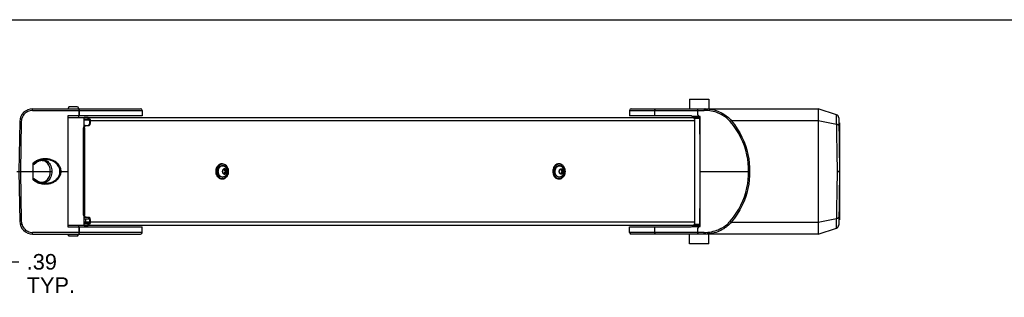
# Model space of a CAD drawing. Header units: inches. Extents: x 0 to 113, y 0 to 73.
# Tile 8 of 12: x 23 to 59, y 63 to 73. Entities that reach past the tile are written whole.
import ezdxf

# ---------------------------------------------------------------- set-up
doc = ezdxf.new("R2010")
doc.units = ezdxf.units.IN
doc.header["$LTSCALE"] = 6.233333
doc.header["$MEASUREMENT"] = 0
doc.layers.get('0').update_dxf_attribs({"linetype": 'CONTINUOUS'})
doc.styles.get("Standard").update_dxf_attribs({"font": 'arial.ttf'})
doc.dimstyles.new('DIMSTYLE_1', dxfattribs={"dimtxt": 0.566667, "dimasz": 0.666667, "dimexe": 0.09, "dimexo": 0.07, "dimgap": 0.0425, "dimtad": 0, "dimtih": 1, "dimtoh": 1, "dimzin": 4, "dimdsep": 46, "dimtxsty": 'Standard', "dimblk": '_FILLED', "dimblk1": '_FILLED', "dimblk2": '_FILLED', "dimcen": 0.09, "dimadec": 3, "dimazin": 1, "dimtfac": 1, "dimtdec": 3, "dimtofl": 0, "dimtmove": 0, "dimatfit": 3, "dimldrblk": '_FILLED', "dimfxl": 0, "dimtolj": 1, "dimtzin": 4, "dimarcsym": 0})

# ---------------------------------------------------------------- blocks, each defined once
blk = doc.blocks.new('_FILLED')
at = {"color": 0, "linetype": 'ByBlock'}
blk.add_solid([(0, 0), (-1, 0.2), (-1, -0.2)], dxfattribs=at)
blk = doc.blocks.new('*D8')
at = {"color": 2, "linetype": 'Continuous'}
for p, q in [((22.201, 67.331), (22.201, 63.901)), ((21.807, 66.425), (21.807, 63.901)), ((21.807, 64.501), (20.474, 64.501)), ((22.201, 64.501), (23.458, 64.501))]:
    blk.add_line(p, q, dxfattribs=at)
at = {"color": 2, "linetype": 'Continuous', "xscale": 0.6666666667, "yscale": 0.6666666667, "zscale": 0.6666666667}
blk.add_blockref('_FILLED', (21.807, 64.501), dxfattribs=at)
at = {"color": 2, "linetype": 'Continuous', "xscale": 0.6666666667, "yscale": 0.6666666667, "zscale": 0.6666666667, "rotation": 180}
blk.add_blockref('_FILLED', (22.201, 64.501), dxfattribs=at)
at = {"color": 2, "linetype": 'Continuous', "insert": (23.741, 64.784), "char_height": 0.5667, "width": 1.75477, "attachment_point": 1, "line_spacing_factor": 0.9}
blk.add_mtext('.39\\PTYP.', dxfattribs=at)

msp = doc.modelspace()

# ---------------------------------------------------------------- linework, layer by layer
at = {"color": 7, "linetype": 'Continuous'}
for p, q in [((0, 73.333), (113.333, 73.333)), ((47.885, 70.435), (48.593, 70.435)), ((47.885, 70.435), (47.885, 70.081)), ((48.593, 70.435), (48.593, 70.081)), ((23.958, 70.023), (23.958, 70.081)), ((23.958, 70.081), (27.888, 70.081)), ((23.958, 70.023), (27.947, 70.023)), ((25.291, 70.16), (25.245, 70.081)), ((25.291, 70.16), (25.594, 70.16)), ((25.594, 70.16), (25.639, 70.081)), ((25.642, 70.081), (25.642, 69.825)), ((25.66, 69.825), (25.659, 70.023)), ((27.947, 70.023), (27.952, 69.825)), ((45.705, 70.023), (45.701, 69.825)), ((45.705, 70.023), (48.419, 70.023)), ((45.765, 70.081), (52.57, 70.081)), ((46.623, 69.825), (46.625, 70.023)), ((48.188, 69.877), (48.19, 70.023)), ((53.242, 69.863), (52.57, 70.081)), ((52.57, 70.081), (52.57, 65.514)), ((23.486, 69.617), (23.454, 67.797)), ((23.545, 69.617), (23.513, 67.797)), ((25.245, 69.825), (25.245, 65.77)), ((27.945, 69.825), (25.245, 69.825)), ((25.245, 69.766), (25.836, 69.766)), ((25.639, 69.766), (25.639, 69.825)), ((25.836, 69.453), (25.836, 69.766)), ((25.977, 69.766), (25.836, 69.766)), ((25.836, 69.717), (25.977, 69.717)), ((26.023, 69.667), (25.836, 69.667)), ((25.977, 69.717), (25.977, 69.766)), ((27.952, 69.825), (27.945, 69.825)), ((47.908, 69.825), (45.701, 69.825)), ((48.278, 69.802), (47.989, 69.805)), ((48.003, 69.766), (48.003, 69.805)), ((48.006, 69.766), (48.278, 69.766)), ((48.268, 69.727), (48.064, 69.727)), ((48.201, 69.855), (48.188, 69.877)), ((48.188, 69.855), (48.188, 69.877)), ((48.201, 69.855), (48.2, 69.803)), ((48.268, 69.156), (48.268, 69.727)), ((48.278, 65.792), (48.278, 69.802)), ((49.407, 69.652), (52.57, 69.652)), ((52.57, 69.652), (53.247, 69.52)), ((53.276, 67.797), (53.242, 69.863)), ((53.323, 69.752), (53.357, 67.799)), ((53.357, 69.569), (53.326, 69.569)), ((53.357, 69.569), (53.357, 67.799)), ((48.278, 69.175), (48.268, 69.175)), ((48.278, 69.156), (48.268, 69.156)), ((24.306, 68.23), (24.416, 68.23)), ((23.387, 67.797), (24.657, 67.797)), ((23.454, 67.797), (23.486, 65.978)), ((23.513, 67.797), (23.545, 65.978)), ((23.961, 68.067), (23.963, 67.82)), ((23.963, 67.797), (23.963, 67.82)), ((23.963, 67.775), (23.963, 67.797)), ((24.035, 68.106), (24.044, 68.113)), ((24.044, 68.113), (24.063, 68.125)), ((24.077, 68.136), (24.063, 68.125)), ((24.092, 68.148), (24.077, 68.136)), ((24.094, 68.15), (24.092, 68.148)), ((24.131, 68.146), (24.097, 68.121)), ((24.951, 67.797), (25.245, 67.797)), ((43.121, 68.073), (43.088, 68.07)), ((43.139, 67.797), (43.177, 67.881)), ((43.177, 67.714), (43.139, 67.797)), ((43.141, 67.82), (43.147, 67.839)), ((43.166, 67.872), (43.18, 67.883)), ((43.177, 67.881), (43.252, 67.881)), ((43.18, 67.883), (43.196, 67.891)), ((43.2, 67.881), (43.194, 67.89)), ((43.196, 67.891), (43.214, 67.894)), ((43.247, 67.884), (43.257, 67.876)), ((43.252, 67.881), (43.289, 67.797)), ((43.289, 67.797), (43.252, 67.714)), ((43.285, 67.828), (43.288, 67.812)), ((48.278, 67.797), (50.074, 67.797)), ((53.242, 65.732), (53.276, 67.797)), ((53.276, 67.797), (53.334, 67.799)), ((53.323, 67.796), (53.276, 67.797)), ((53.334, 67.799), (53.351, 67.799)), ((23.963, 67.775), (23.961, 67.528)), ((24.036, 67.488), (24.027, 67.494)), ((24.055, 67.475), (24.036, 67.488)), ((43.088, 67.525), (43.121, 67.522)), ((43.144, 67.765), (43.14, 67.782)), ((43.149, 67.749), (43.144, 67.765)), ((43.157, 67.735), (43.149, 67.749)), ((43.252, 67.714), (43.177, 67.714)), ((43.194, 67.705), (43.2, 67.714)), ((43.23, 67.703), (43.214, 67.701)), ((43.284, 67.762), (43.277, 67.745)), ((43.288, 67.779), (43.284, 67.762)), ((53.357, 67.795), (53.323, 65.842)), ((53.357, 67.795), (53.357, 66.026)), ((24.306, 67.364), (24.416, 67.364)), ((48.268, 66.439), (48.278, 66.439)), ((48.268, 65.868), (48.268, 66.439)), ((48.268, 66.419), (48.278, 66.419)), ((25.832, 65.947), (25.832, 66.065)), ((25.832, 66.065), (26.027, 66.065)), ((25.836, 66.065), (25.836, 66.142)), ((25.896, 65.947), (25.896, 66.065)), ((52.57, 65.943), (53.247, 66.074)), ((53.326, 66.026), (53.357, 66.026)), ((25.836, 65.829), (25.245, 65.829)), ((25.245, 65.77), (27.945, 65.77)), ((25.639, 65.77), (25.639, 65.829)), ((25.642, 65.77), (25.642, 65.514)), ((25.659, 65.571), (25.66, 65.77)), ((26.027, 65.947), (25.833, 65.947)), ((25.836, 65.829), (25.836, 65.947)), ((25.836, 65.927), (26.023, 65.927)), ((25.977, 65.878), (25.836, 65.878)), ((25.836, 65.829), (25.977, 65.829)), ((25.977, 65.829), (25.977, 65.878)), ((27.945, 65.77), (27.952, 65.77)), ((27.947, 65.571), (27.952, 65.77)), ((45.701, 65.77), (47.908, 65.77)), ((45.705, 65.572), (45.701, 65.77)), ((46.625, 65.572), (46.623, 65.77)), ((47.989, 65.79), (48.278, 65.792)), ((48.003, 65.829), (48.003, 65.79)), ((48.278, 65.829), (48.006, 65.829)), ((48.064, 65.868), (48.268, 65.868)), ((48.201, 65.739), (48.188, 65.718)), ((48.188, 65.718), (48.188, 65.739)), ((48.19, 65.572), (48.188, 65.718)), ((48.2, 65.792), (48.201, 65.739)), ((49.407, 65.943), (52.57, 65.943)), ((52.57, 65.514), (53.242, 65.732)), ((23.958, 65.514), (23.958, 65.571)), ((27.947, 65.571), (23.958, 65.571)), ((23.958, 65.514), (27.888, 65.514)), ((25.291, 65.435), (25.245, 65.514)), ((25.594, 65.435), (25.291, 65.435)), ((25.594, 65.435), (25.639, 65.514)), ((48.419, 65.572), (45.705, 65.572)), ((45.765, 65.514), (45.765, 65.514)), ((52.57, 65.514), (45.765, 65.514)), ((47.885, 65.16), (47.885, 65.514)), ((48.593, 65.16), (48.593, 65.514)), ((48.593, 65.16), (47.885, 65.16))]:
    msp.add_line(p, q, dxfattribs=at)
at = {"color": 6, "linetype": 'Continuous'}
for p, q in [((25.977, 69.766), (48.006, 69.766)), ((26.027, 69.638), (26.027, 69.549)), ((26.056, 69.664), (26.058, 69.638)), ((26.058, 69.638), (26.058, 69.549)), ((48.087, 69.638), (26.058, 69.638)), ((48.087, 69.638), (48.085, 69.664)), ((48.087, 65.957), (48.087, 69.638)), ((25.814, 69.408), (25.812, 69.392)), ((25.812, 66.203), (25.812, 69.392)), ((25.843, 69.392), (25.812, 69.392)), ((25.843, 69.392), (25.843, 66.203)), ((25.874, 69.471), (25.996, 69.471)), ((26.027, 69.549), (26.058, 69.549)), ((26.056, 69.534), (26.058, 69.549)), ((30.638, 67.841), (30.636, 67.797)), ((30.636, 67.797), (30.638, 67.754)), ((30.766, 67.941), (30.79, 67.967)), ((30.767, 67.962), (30.791, 67.984)), ((30.843, 68.06), (30.811, 68.05)), ((30.852, 68.073), (30.819, 68.07)), ((30.876, 68.063), (30.843, 68.06)), ((30.846, 68.01), (30.876, 68.014)), ((30.848, 67.999), (30.881, 68.004)), ((30.869, 68.073), (30.852, 68.073)), ((30.869, 68.073), (30.903, 68.07)), ((30.87, 67.797), (30.908, 67.881)), ((30.908, 67.714), (30.87, 67.797)), ((30.909, 68.06), (30.876, 68.063)), ((30.876, 68.014), (30.905, 68.01)), ((30.881, 68.004), (30.897, 68.003)), ((30.897, 68.003), (30.897, 68.003)), ((30.906, 68.001), (30.897, 68.003)), ((30.897, 68.003), (30.906, 68.001)), ((30.909, 68.001), (30.897, 68.003)), ((30.905, 68.01), (30.933, 68)), ((30.937, 67.993), (30.906, 68.001)), ((30.983, 67.881), (30.908, 67.881)), ((30.97, 67.797), (30.933, 67.881)), ((30.933, 67.714), (30.97, 67.797)), ((31.02, 67.797), (30.97, 67.797)), ((30.983, 67.881), (31.02, 67.797)), ((31.02, 67.797), (30.983, 67.714)), ((31.057, 67.842), (31.047, 67.876)), ((42.999, 67.985), (42.978, 67.954)), ((43.015, 67.908), (43.035, 67.941)), ((43.035, 67.941), (43.059, 67.967)), ((43.036, 67.962), (43.06, 67.984)), ((43.112, 68.06), (43.08, 68.05)), ((43.145, 68.063), (43.112, 68.06)), ((43.115, 68.01), (43.145, 68.014)), ((43.117, 67.999), (43.15, 68.004)), ((43.139, 68.073), (43.121, 68.073)), ((43.139, 68.073), (43.172, 68.07)), ((43.174, 68.069), (43.139, 68.073)), ((43.178, 68.06), (43.145, 68.063)), ((43.145, 68.014), (43.175, 68.01)), ((43.15, 68.004), (43.166, 68.003)), ((43.166, 68.003), (43.166, 68.003)), ((43.176, 68.001), (43.166, 68.003)), ((43.166, 68.003), (43.175, 68.001)), ((43.178, 68.001), (43.166, 68.003)), ((43.175, 68.01), (43.203, 68)), ((43.206, 67.993), (43.176, 68.001)), ((43.209, 68.05), (43.178, 68.06)), ((43.202, 67.881), (43.24, 67.797)), ((43.24, 67.797), (43.202, 67.714)), ((43.289, 67.797), (43.24, 67.797)), ((43.326, 67.842), (43.316, 67.876)), ((30.791, 67.61), (30.768, 67.632)), ((30.788, 67.63), (30.769, 67.65)), ((30.82, 67.525), (30.789, 67.534)), ((30.811, 67.545), (30.842, 67.535)), ((30.818, 67.525), (30.852, 67.522)), ((30.852, 67.522), (30.82, 67.525)), ((30.83, 67.526), (30.869, 67.522)), ((30.842, 67.535), (30.876, 67.532)), ((30.876, 67.581), (30.846, 67.585)), ((30.869, 67.522), (30.852, 67.522)), ((30.881, 67.591), (30.857, 67.593)), ((30.903, 67.525), (30.869, 67.522)), ((30.906, 67.585), (30.876, 67.581)), ((30.876, 67.532), (30.909, 67.535)), ((30.897, 67.592), (30.881, 67.591)), ((30.897, 67.724), (30.908, 67.714)), ((30.915, 67.596), (30.897, 67.592)), ((30.897, 67.592), (30.907, 67.594)), ((30.897, 67.592), (30.897, 67.592)), ((30.934, 67.595), (30.906, 67.585)), ((30.907, 67.594), (30.938, 67.603)), ((30.908, 67.714), (30.983, 67.714)), ((43.016, 67.658), (43, 67.689)), ((43.023, 67.673), (43.008, 67.702)), ((43.037, 67.632), (43.016, 67.658)), ((43.039, 67.65), (43.023, 67.673)), ((43.061, 67.61), (43.037, 67.632)), ((43.057, 67.63), (43.039, 67.65)), ((43.08, 67.545), (43.112, 67.535)), ((43.099, 67.526), (43.139, 67.522)), ((43.112, 67.535), (43.145, 67.532)), ((43.145, 67.581), (43.115, 67.585)), ((43.139, 67.522), (43.121, 67.522)), ((43.15, 67.591), (43.126, 67.593)), ((43.172, 67.525), (43.139, 67.522)), ((43.139, 67.522), (43.165, 67.524)), ((43.175, 67.585), (43.145, 67.581)), ((43.145, 67.532), (43.178, 67.535)), ((43.166, 67.592), (43.15, 67.591)), ((43.184, 67.596), (43.166, 67.592)), ((43.166, 67.592), (43.176, 67.594)), ((43.166, 67.592), (43.166, 67.592)), ((43.203, 67.595), (43.175, 67.585)), ((43.176, 67.594), (43.207, 67.603)), ((25.812, 66.203), (25.814, 66.187)), ((25.812, 66.203), (25.843, 66.203)), ((25.874, 66.124), (25.996, 66.124)), ((26.027, 66.045), (26.027, 65.957)), ((26.058, 66.045), (26.027, 66.045)), ((26.058, 66.045), (26.056, 66.061)), ((26.058, 66.045), (26.058, 65.957)), ((48.006, 65.829), (25.977, 65.829)), ((26.026, 65.941), (26.027, 65.957)), ((26.058, 65.957), (26.056, 65.931)), ((26.058, 65.957), (48.087, 65.957)), ((48.085, 65.931), (48.087, 65.957))]:
    msp.add_line(p, q, dxfattribs=at)
at = {"color": 7, "linetype": 'Continuous'}
for points in [[(23.958, 70.023), (23.912, 70.021), (23.867, 70.013), (23.823, 70), (23.78, 69.983), (23.74, 69.961), (23.703, 69.935), (23.668, 69.905), (23.638, 69.871), (23.611, 69.834), (23.588, 69.794), (23.57, 69.752), (23.557, 69.708), (23.548, 69.663), (23.545, 69.617)], [(25.659, 70.023), (25.659, 70.035), (25.658, 70.045), (25.657, 70.055), (25.656, 70.064), (25.655, 70.071), (25.653, 70.076), (25.651, 70.08), (25.649, 70.081)], [(46.625, 70.023), (46.626, 70.034), (46.628, 70.045), (46.631, 70.055), (46.635, 70.063), (46.641, 70.071), (46.647, 70.076), (46.654, 70.08), (46.662, 70.081)], [(48.19, 70.023), (48.19, 70.034), (48.193, 70.045), (48.196, 70.055), (48.201, 70.064), (48.207, 70.071), (48.213, 70.076), (48.22, 70.08), (48.228, 70.081)], [(48.457, 70.081), (48.45, 70.08), (48.443, 70.077), (48.436, 70.071), (48.431, 70.065), (48.426, 70.056), (48.422, 70.046), (48.42, 70.035), (48.419, 70.023)], [(49.369, 69.617), (49.338, 69.652), (49.305, 69.685), (49.269, 69.719), (49.23, 69.751), (49.189, 69.783), (49.144, 69.814), (49.097, 69.843), (49.047, 69.871), (48.994, 69.898), (48.938, 69.922), (48.879, 69.945), (48.819, 69.965), (48.756, 69.982), (48.691, 69.996), (48.624, 70.008), (48.557, 70.016), (48.488, 70.021), (48.419, 70.023)], [(48.457, 70.081), (48.526, 70.079), (48.594, 70.074), (48.662, 70.065), (48.728, 70.053), (48.792, 70.038), (48.855, 70.02), (48.915, 69.999), (48.974, 69.975), (49.029, 69.95), (49.082, 69.922), (49.133, 69.892), (49.18, 69.861), (49.225, 69.828), (49.266, 69.795), (49.306, 69.76), (49.342, 69.724), (49.376, 69.688), (49.407, 69.652)], [(23.486, 69.617), (23.487, 69.617), (23.49, 69.617), (23.495, 69.617), (23.502, 69.617), (23.511, 69.618), (23.522, 69.617), (23.533, 69.617), (23.545, 69.617)], [(49.369, 69.617), (49.373, 69.624), (49.379, 69.63), (49.385, 69.636), (49.392, 69.642), (49.399, 69.647), (49.407, 69.652)], [(50.036, 67.653), (50.036, 67.943), (50.027, 68.093), (50.009, 68.247), (49.98, 68.404), (49.939, 68.567), (49.889, 68.728), (49.83, 68.879), (49.762, 69.027), (49.682, 69.176), (49.59, 69.324), (49.486, 69.471), (49.369, 69.617)], [(49.407, 69.652), (49.524, 69.503), (49.629, 69.352), (49.72, 69.201), (49.8, 69.049), (49.868, 68.899), (49.926, 68.746), (49.977, 68.582), (50.018, 68.416), (50.046, 68.256), (50.065, 68.099), (50.074, 67.946), (50.074, 67.647)], [(53.247, 69.52), (53.263, 69.517), (53.279, 69.511), (53.293, 69.504), (53.305, 69.496), (53.315, 69.487), (53.322, 69.477), (53.327, 69.467), (53.328, 69.456)], [(23.973, 68.102), (23.996, 68.123), (24.02, 68.142), (24.046, 68.16), (24.073, 68.177), (24.102, 68.193), (24.132, 68.208), (24.164, 68.222), (24.197, 68.234), (24.231, 68.244), (24.266, 68.253), (24.302, 68.26), (24.339, 68.265), (24.375, 68.268), (24.412, 68.269), (24.449, 68.268), (24.485, 68.265), (24.521, 68.261), (24.557, 68.254), (24.591, 68.246), (24.625, 68.236), (24.657, 68.225), (24.688, 68.212), (24.718, 68.198), (24.746, 68.183), (24.773, 68.166), (24.798, 68.149), (24.821, 68.13), (24.843, 68.111), (24.863, 68.091), (24.882, 68.07), (24.899, 68.049), (24.914, 68.027), (24.928, 68.005), (24.94, 67.983), (24.951, 67.96), (24.96, 67.938), (24.967, 67.915), (24.974, 67.891), (24.978, 67.868), (24.981, 67.845), (24.983, 67.821), (24.984, 67.797)], [(24.306, 68.23), (24.258, 68.227), (24.214, 68.217), (24.172, 68.2), (24.132, 68.178), (24.094, 68.15)], [(24.602, 67.797), (24.6, 67.846), (24.593, 67.892), (24.582, 67.938), (24.566, 67.981), (24.547, 68.022), (24.523, 68.06), (24.496, 68.093), (24.465, 68.123), (24.432, 68.147), (24.396, 68.167), (24.359, 68.181), (24.321, 68.189), (24.282, 68.192), (24.243, 68.189), (24.204, 68.18), (24.167, 68.165), (24.131, 68.146)], [(24.306, 68.23), (24.347, 68.228), (24.389, 68.218), (24.43, 68.203), (24.469, 68.182), (24.506, 68.155), (24.539, 68.122), (24.569, 68.085), (24.596, 68.044), (24.618, 67.999), (24.635, 67.951), (24.647, 67.901), (24.654, 67.85), (24.657, 67.797)], [(24.951, 67.797), (24.95, 67.837), (24.944, 67.878), (24.932, 67.919), (24.915, 67.96), (24.89, 68.003), (24.861, 68.042), (24.828, 68.077), (24.793, 68.108), (24.755, 68.135), (24.714, 68.159), (24.668, 68.181), (24.617, 68.2), (24.562, 68.214), (24.503, 68.225), (24.437, 68.23), (24.416, 68.23)], [(23.961, 68.067), (23.966, 68.062), (23.971, 68.06), (23.977, 68.058), (23.984, 68.057), (23.991, 68.058), (23.998, 68.059), (24.005, 68.062), (24.013, 68.065), (24.02, 68.068), (24.028, 68.072), (24.036, 68.077), (24.045, 68.082), (24.053, 68.087), (24.062, 68.093), (24.07, 68.099), (24.079, 68.106)], [(23.973, 68.102), (23.97, 68.097), (23.967, 68.091), (23.964, 68.085), (23.963, 68.079), (23.961, 68.073), (23.961, 68.067)], [(23.973, 68.102), (23.972, 68.099), (23.971, 68.095), (23.97, 68.092), (23.97, 68.089), (23.97, 68.086), (23.97, 68.083), (23.971, 68.08), (23.972, 68.078), (23.974, 68.077), (23.976, 68.076), (23.978, 68.076), (23.981, 68.076), (23.983, 68.076), (23.986, 68.077), (23.989, 68.078), (23.992, 68.079), (23.995, 68.081), (23.998, 68.083), (24.001, 68.084), (24.005, 68.086), (24.008, 68.088), (24.012, 68.091), (24.015, 68.093), (24.019, 68.095), (24.023, 68.098), (24.027, 68.101), (24.035, 68.106)], [(24.984, 67.797), (24.983, 67.774), (24.982, 67.751), (24.978, 67.728), (24.974, 67.705), (24.968, 67.682), (24.96, 67.658), (24.951, 67.635), (24.941, 67.613), (24.929, 67.59), (24.915, 67.568), (24.9, 67.547), (24.883, 67.526), (24.864, 67.505), (24.844, 67.485), (24.822, 67.466), (24.799, 67.447), (24.774, 67.43), (24.747, 67.413), (24.719, 67.397), (24.689, 67.383), (24.658, 67.37), (24.626, 67.359), (24.593, 67.349), (24.558, 67.341), (24.523, 67.334), (24.486, 67.33), (24.45, 67.327), (24.413, 67.326), (24.376, 67.327), (24.339, 67.33), (24.302, 67.335), (24.267, 67.342), (24.231, 67.351), (24.197, 67.361), (24.164, 67.373), (24.132, 67.386), (24.102, 67.401), (24.073, 67.417), (24.046, 67.435), (24.02, 67.453), (23.995, 67.472), (23.973, 67.492)], [(24.079, 68.106), (24.088, 68.113), (24.097, 68.121)], [(24.097, 68.121), (24.094, 68.127), (24.092, 68.133), (24.091, 68.138), (24.091, 68.143), (24.092, 68.147), (24.094, 68.15)], [(24.097, 67.474), (24.131, 67.449), (24.167, 67.429), (24.204, 67.415), (24.243, 67.406), (24.282, 67.403), (24.321, 67.406), (24.359, 67.414), (24.396, 67.428), (24.432, 67.448), (24.465, 67.472), (24.496, 67.501), (24.523, 67.535), (24.547, 67.573), (24.566, 67.613), (24.582, 67.657), (24.593, 67.703), (24.6, 67.749), (24.602, 67.797)], [(24.657, 67.797), (24.654, 67.745), (24.647, 67.693), (24.635, 67.643), (24.618, 67.596), (24.596, 67.551), (24.569, 67.509), (24.539, 67.472), (24.506, 67.44), (24.469, 67.413), (24.43, 67.392), (24.389, 67.376), (24.347, 67.367), (24.306, 67.364)], [(24.416, 67.364), (24.445, 67.365), (24.482, 67.368), (24.518, 67.372), (24.553, 67.378), (24.587, 67.387), (24.621, 67.396), (24.653, 67.408), (24.683, 67.421), (24.712, 67.435), (24.739, 67.45), (24.765, 67.467), (24.789, 67.484), (24.811, 67.502), (24.832, 67.521), (24.85, 67.541), (24.867, 67.561), (24.883, 67.581), (24.897, 67.602), (24.909, 67.623), (24.919, 67.644), (24.928, 67.666), (24.936, 67.688), (24.942, 67.71), (24.946, 67.732), (24.949, 67.754), (24.951, 67.776), (24.951, 67.797)], [(42.97, 67.992), (42.948, 67.959), (42.93, 67.923), (42.918, 67.883), (42.91, 67.841), (42.907, 67.797), (42.91, 67.754), (42.918, 67.712), (42.93, 67.672), (42.948, 67.635)], [(43.088, 68.07), (43.055, 68.06), (43.024, 68.043), (42.995, 68.02), (42.97, 67.992)], [(43.14, 67.782), (43.139, 67.801), (43.141, 67.82)], [(43.147, 67.839), (43.155, 67.857), (43.166, 67.872)], [(43.214, 67.894), (43.226, 67.893), (43.237, 67.889), (43.247, 67.884)], [(43.257, 67.876), (43.266, 67.867), (43.274, 67.856)], [(43.274, 67.856), (43.28, 67.843), (43.285, 67.828)], [(43.288, 67.812), (43.289, 67.796), (43.288, 67.779)], [(53.351, 67.799), (53.356, 67.799), (53.357, 67.799)], [(23.961, 67.528), (23.966, 67.532), (23.971, 67.535), (23.977, 67.537), (23.984, 67.537), (23.991, 67.537), (23.998, 67.535), (24.005, 67.533), (24.013, 67.53), (24.02, 67.527), (24.028, 67.523), (24.036, 67.518), (24.044, 67.513), (24.053, 67.508), (24.061, 67.502), (24.07, 67.496), (24.079, 67.489)], [(23.961, 67.528), (23.961, 67.522), (23.963, 67.516), (23.964, 67.51), (23.967, 67.504), (23.97, 67.498), (23.973, 67.492)], [(24.027, 67.494), (24.023, 67.497), (24.02, 67.499), (24.016, 67.502), (24.012, 67.504), (24.009, 67.506), (24.005, 67.508), (24.002, 67.51), (23.999, 67.512), (23.996, 67.514), (23.992, 67.515), (23.99, 67.516), (23.987, 67.518), (23.984, 67.519), (23.981, 67.519), (23.978, 67.519), (23.976, 67.519), (23.974, 67.518), (23.972, 67.517), (23.971, 67.515), (23.97, 67.512), (23.97, 67.509), (23.97, 67.506), (23.97, 67.503), (23.971, 67.499), (23.972, 67.496), (23.973, 67.492)], [(24.055, 67.475), (24.064, 67.469), (24.077, 67.459)], [(24.077, 67.459), (24.091, 67.448), (24.094, 67.445)], [(24.079, 67.489), (24.088, 67.482), (24.097, 67.474)], [(24.097, 67.474), (24.094, 67.468), (24.092, 67.462), (24.091, 67.457), (24.091, 67.452), (24.092, 67.448), (24.094, 67.445)], [(24.094, 67.445), (24.132, 67.417), (24.172, 67.395), (24.214, 67.378), (24.257, 67.368), (24.301, 67.364), (24.306, 67.364)], [(42.948, 67.635), (42.97, 67.603), (42.995, 67.574), (43.024, 67.552), (43.055, 67.535), (43.088, 67.525)], [(43.177, 67.714), (43.166, 67.723), (43.157, 67.735)], [(43.214, 67.701), (43.201, 67.702), (43.189, 67.707), (43.177, 67.714)], [(43.258, 67.719), (43.245, 67.709), (43.23, 67.703)], [(43.277, 67.745), (43.268, 67.731), (43.258, 67.719)], [(49.369, 65.977), (49.486, 66.124), (49.591, 66.273), (49.683, 66.422), (49.763, 66.572), (49.832, 66.72), (49.89, 66.872), (49.94, 67.032), (49.981, 67.194), (50.009, 67.351), (50.027, 67.504), (50.036, 67.653)], [(50.074, 67.647), (50.065, 67.493), (50.046, 67.336), (50.017, 67.175), (49.976, 67.009), (49.925, 66.845), (49.866, 66.692), (49.798, 66.543), (49.719, 66.392), (49.627, 66.241), (49.523, 66.091), (49.407, 65.943)], [(53.352, 67.796), (53.345, 67.796), (53.323, 67.796)], [(53.357, 67.795), (53.356, 67.795), (53.352, 67.796)], [(53.328, 66.139), (53.327, 66.129), (53.322, 66.118), (53.315, 66.108), (53.306, 66.099), (53.294, 66.091), (53.28, 66.084), (53.264, 66.078), (53.247, 66.074)], [(23.545, 65.978), (23.533, 65.977), (23.522, 65.977), (23.512, 65.977), (23.504, 65.977), (23.496, 65.977), (23.49, 65.978), (23.487, 65.978), (23.486, 65.978)], [(23.545, 65.978), (23.548, 65.931), (23.557, 65.886), (23.57, 65.843), (23.588, 65.8), (23.611, 65.761), (23.638, 65.724), (23.668, 65.69), (23.703, 65.66), (23.74, 65.634), (23.78, 65.612), (23.823, 65.594), (23.867, 65.582), (23.912, 65.574), (23.958, 65.571)], [(48.419, 65.572), (48.488, 65.574), (48.557, 65.579), (48.624, 65.587), (48.691, 65.598), (48.756, 65.613), (48.819, 65.63), (48.879, 65.65), (48.938, 65.672), (48.994, 65.697), (49.047, 65.723), (49.097, 65.752), (49.144, 65.781), (49.189, 65.812), (49.23, 65.844), (49.269, 65.876), (49.305, 65.91), (49.338, 65.943), (49.369, 65.977)], [(49.407, 65.943), (49.376, 65.907), (49.342, 65.871), (49.306, 65.835), (49.266, 65.8), (49.225, 65.766), (49.18, 65.734), (49.133, 65.703), (49.082, 65.673), (49.029, 65.645), (48.974, 65.619), (48.915, 65.596), (48.855, 65.575), (48.792, 65.557), (48.728, 65.542), (48.661, 65.53), (48.594, 65.521), (48.526, 65.516), (48.457, 65.514)], [(49.407, 65.943), (49.399, 65.948), (49.392, 65.953), (49.386, 65.958), (49.379, 65.964), (49.374, 65.971), (49.369, 65.977)], [(25.649, 65.514), (25.651, 65.515), (25.653, 65.518)], [(25.653, 65.518), (25.654, 65.523), (25.656, 65.53), (25.657, 65.539), (25.658, 65.549), (25.659, 65.56), (25.659, 65.571)], [(46.662, 65.514), (46.655, 65.515), (46.648, 65.518), (46.642, 65.523), (46.636, 65.53), (46.632, 65.539), (46.628, 65.549), (46.626, 65.56), (46.625, 65.572)], [(48.228, 65.514), (48.22, 65.515), (48.213, 65.518), (48.207, 65.524), (48.201, 65.531), (48.196, 65.54), (48.193, 65.55), (48.19, 65.561), (48.19, 65.572)], [(48.457, 65.514), (48.45, 65.515), (48.443, 65.518), (48.436, 65.524), (48.43, 65.531), (48.426, 65.54), (48.422, 65.55), (48.42, 65.561), (48.419, 65.572)]]:
    msp.add_lwpolyline(points, dxfattribs=at)
at = {"color": 6, "linetype": 'Continuous'}
for points in [[(25.977, 69.766), (25.993, 69.763), (26.008, 69.756), (26.022, 69.744), (26.034, 69.728)], [(26.027, 69.638), (26.026, 69.654), (26.023, 69.668), (26.018, 69.682), (26.012, 69.694), (26.005, 69.703), (25.996, 69.711), (25.987, 69.715), (25.977, 69.717)], [(26.034, 69.728), (26.044, 69.709), (26.051, 69.687), (26.056, 69.664)], [(48.073, 69.709), (48.063, 69.728), (48.051, 69.744), (48.038, 69.756), (48.023, 69.763), (48.006, 69.766)], [(48.085, 69.664), (48.081, 69.687), (48.073, 69.709)], [(25.83, 69.448), (25.823, 69.436), (25.817, 69.422), (25.814, 69.408)], [(25.874, 69.471), (25.861, 69.469), (25.85, 69.465), (25.84, 69.457), (25.83, 69.448)], [(25.843, 69.392), (25.845, 69.408), (25.848, 69.422)], [(25.848, 69.422), (25.854, 69.436), (25.861, 69.448), (25.871, 69.457), (25.881, 69.465), (25.892, 69.469), (25.905, 69.471)], [(26.022, 69.519), (26.016, 69.506), (26.009, 69.494), (26, 69.484), (25.989, 69.477), (25.978, 69.472)], [(25.996, 69.471), (26.009, 69.472), (26.02, 69.477), (26.031, 69.484), (26.04, 69.494)], [(26.027, 69.549), (26.025, 69.534), (26.022, 69.519)], [(26.04, 69.494), (26.047, 69.506), (26.053, 69.519), (26.056, 69.534)], [(30.638, 67.797), (30.641, 67.84), (30.648, 67.881), (30.66, 67.92), (30.677, 67.956), (30.698, 67.989), (30.723, 68.017), (30.752, 68.041), (30.783, 68.058), (30.817, 68.069), (30.852, 68.073)], [(30.819, 68.07), (30.786, 68.06), (30.754, 68.043), (30.725, 68.021), (30.699, 67.993), (30.677, 67.96), (30.659, 67.923), (30.646, 67.883), (30.638, 67.841)], [(30.789, 67.534), (30.758, 67.55), (30.73, 67.571), (30.703, 67.599), (30.681, 67.632), (30.663, 67.669), (30.649, 67.71), (30.641, 67.753), (30.638, 67.797)], [(30.658, 67.839), (30.655, 67.797), (30.658, 67.754)], [(30.811, 68.063), (30.781, 68.049), (30.754, 68.03), (30.731, 68.008), (30.711, 67.983), (30.692, 67.952), (30.676, 67.916), (30.665, 67.878), (30.658, 67.839)], [(30.811, 68.05), (30.781, 68.034), (30.754, 68.012), (30.729, 67.985), (30.708, 67.953), (30.692, 67.918), (30.679, 67.88), (30.672, 67.84), (30.669, 67.799), (30.672, 67.758), (30.679, 67.718), (30.691, 67.679), (30.707, 67.644), (30.728, 67.612), (30.753, 67.584), (30.78, 67.562), (30.811, 67.545)], [(30.768, 67.632), (30.747, 67.658), (30.73, 67.689), (30.718, 67.723), (30.71, 67.759), (30.708, 67.797), (30.71, 67.834), (30.718, 67.87), (30.73, 67.905), (30.746, 67.935), (30.767, 67.962)], [(30.769, 67.65), (30.753, 67.673), (30.739, 67.702), (30.729, 67.733), (30.723, 67.767), (30.721, 67.801), (30.724, 67.836), (30.732, 67.872), (30.746, 67.908), (30.766, 67.941)], [(30.79, 67.967), (30.817, 67.986), (30.848, 67.999)], [(30.791, 67.984), (30.818, 68), (30.846, 68.01)], [(30.869, 68.073), (30.84, 68.07), (30.811, 68.063)], [(31.081, 67.841), (31.073, 67.885), (31.058, 67.927), (31.038, 67.968), (31.011, 68.004), (30.981, 68.033), (30.946, 68.055), (30.909, 68.068), (30.869, 68.073)], [(30.875, 67.83), (30.871, 67.814), (30.87, 67.797)], [(30.87, 67.797), (30.871, 67.78), (30.875, 67.764)], [(30.888, 67.859), (30.88, 67.846), (30.875, 67.83)], [(30.908, 67.881), (30.897, 67.871), (30.888, 67.859)], [(30.903, 68.07), (30.936, 68.06), (30.968, 68.043), (30.997, 68.021), (31.022, 67.992), (31.045, 67.959), (31.062, 67.922), (31.075, 67.882), (31.083, 67.84)], [(30.906, 68.001), (30.93, 67.994), (30.953, 67.982), (30.975, 67.965), (30.993, 67.945), (31.009, 67.922), (31.023, 67.893), (31.034, 67.861), (31.04, 67.828)], [(30.945, 67.894), (30.939, 67.893), (30.932, 67.892), (30.926, 67.891), (30.919, 67.888), (30.913, 67.885), (30.908, 67.881)], [(31.08, 67.837), (31.073, 67.877), (31.061, 67.916), (31.044, 67.951), (31.023, 67.983), (30.999, 68.011), (30.971, 68.033), (30.941, 68.05), (30.909, 68.06)], [(30.933, 68), (30.96, 67.984), (30.971, 67.975)], [(31.047, 67.876), (31.032, 67.908), (31.014, 67.936), (30.991, 67.96), (30.965, 67.979), (30.937, 67.993)], [(30.983, 67.881), (30.977, 67.885), (30.971, 67.888), (30.964, 67.891), (30.958, 67.892), (30.952, 67.893), (30.945, 67.894)], [(31.02, 67.797), (31.019, 67.814), (31.016, 67.83), (31.01, 67.846), (31.002, 67.859), (30.993, 67.871), (30.983, 67.881)], [(30.983, 67.714), (30.993, 67.724), (31.002, 67.735), (31.01, 67.749), (31.016, 67.764), (31.019, 67.78), (31.02, 67.797)], [(31.04, 67.828), (31.042, 67.794), (31.039, 67.758)], [(31.059, 67.768), (31.061, 67.805), (31.057, 67.842)], [(31.08, 67.755), (31.082, 67.796), (31.08, 67.837)], [(31.083, 67.84), (31.086, 67.797), (31.083, 67.754)], [(42.98, 67.983), (42.961, 67.952), (42.945, 67.916), (42.934, 67.878), (42.927, 67.839), (42.924, 67.797), (42.927, 67.754), (42.935, 67.71), (42.95, 67.667)], [(42.978, 67.954), (42.961, 67.919), (42.949, 67.88), (42.941, 67.84), (42.938, 67.798), (42.941, 67.757), (42.948, 67.716), (42.96, 67.678), (42.977, 67.643)], [(43, 67.689), (42.987, 67.723), (42.98, 67.759), (42.977, 67.797), (42.979, 67.834), (42.987, 67.87), (42.999, 67.905)], [(43.08, 68.063), (43.051, 68.049), (43.023, 68.03), (43.001, 68.008), (42.98, 67.983)], [(43.008, 67.702), (42.998, 67.733), (42.992, 67.767), (42.99, 67.801), (42.993, 67.836), (43.001, 67.872), (43.015, 67.908)], [(43.08, 68.05), (43.05, 68.034), (43.023, 68.012), (42.999, 67.985)], [(42.999, 67.905), (43.016, 67.935), (43.036, 67.962)], [(43.059, 67.967), (43.086, 67.986), (43.117, 67.999)], [(43.06, 67.984), (43.087, 68), (43.115, 68.01)], [(43.139, 68.073), (43.11, 68.07), (43.08, 68.063)], [(43.172, 68.07), (43.205, 68.06), (43.237, 68.043), (43.266, 68.021), (43.292, 67.992), (43.314, 67.959), (43.331, 67.922), (43.344, 67.882), (43.352, 67.84), (43.355, 67.797), (43.352, 67.754), (43.344, 67.712), (43.331, 67.672), (43.313, 67.635), (43.291, 67.602), (43.266, 67.574), (43.237, 67.552), (43.205, 67.535), (43.172, 67.525)], [(43.286, 67.597), (43.305, 67.623), (43.321, 67.653), (43.334, 67.685), (43.344, 67.72), (43.35, 67.756), (43.353, 67.794), (43.351, 67.833), (43.345, 67.873), (43.333, 67.912), (43.317, 67.95), (43.296, 67.985), (43.27, 68.015), (43.241, 68.04), (43.209, 68.058), (43.174, 68.069)], [(43.175, 68.001), (43.199, 67.994), (43.222, 67.982), (43.244, 67.965), (43.262, 67.945)], [(43.178, 67.535), (43.209, 67.545), (43.239, 67.561), (43.267, 67.583), (43.291, 67.61), (43.312, 67.641), (43.329, 67.676), (43.341, 67.714), (43.349, 67.755), (43.351, 67.796), (43.349, 67.838), (43.342, 67.878), (43.329, 67.917), (43.313, 67.952), (43.292, 67.984), (43.268, 68.011), (43.24, 68.033), (43.209, 68.05)], [(43.203, 68), (43.229, 67.984), (43.24, 67.975)], [(43.316, 67.876), (43.302, 67.908), (43.283, 67.936), (43.26, 67.96), (43.234, 67.979), (43.206, 67.993)], [(43.262, 67.945), (43.278, 67.922), (43.293, 67.893), (43.303, 67.861), (43.309, 67.828)], [(43.307, 67.697), (43.32, 67.732), (43.328, 67.768), (43.33, 67.805), (43.326, 67.842)], [(43.309, 67.828), (43.311, 67.794), (43.308, 67.758)], [(30.638, 67.754), (30.646, 67.712), (30.659, 67.672), (30.677, 67.635), (30.699, 67.602), (30.725, 67.574), (30.754, 67.552), (30.785, 67.535), (30.818, 67.525)], [(30.658, 67.754), (30.666, 67.71), (30.681, 67.667), (30.701, 67.627), (30.728, 67.591), (30.758, 67.562)], [(30.758, 67.562), (30.793, 67.54), (30.83, 67.526)], [(30.857, 67.593), (30.833, 67.601), (30.809, 67.613), (30.788, 67.63)], [(30.846, 67.585), (30.818, 67.594), (30.791, 67.61)], [(30.869, 67.522), (30.899, 67.524), (30.928, 67.532), (30.957, 67.546), (30.985, 67.565), (31.008, 67.587), (31.028, 67.612), (31.047, 67.643), (31.063, 67.679), (31.074, 67.716), (31.081, 67.756)], [(30.875, 67.764), (30.88, 67.749), (30.888, 67.735), (30.897, 67.724)], [(31.083, 67.754), (31.075, 67.712), (31.062, 67.672), (31.044, 67.635), (31.022, 67.602), (30.996, 67.574), (30.967, 67.552), (30.936, 67.535), (30.903, 67.525)], [(30.908, 67.714), (30.913, 67.71), (30.919, 67.707), (30.926, 67.704), (30.932, 67.702), (30.939, 67.701), (30.945, 67.701)], [(30.909, 67.535), (30.94, 67.545), (30.97, 67.561), (30.998, 67.583), (31.022, 67.61), (31.043, 67.642), (31.06, 67.677), (31.072, 67.715), (31.08, 67.755)], [(31.039, 67.758), (31.031, 67.723), (31.017, 67.686), (30.997, 67.654), (30.973, 67.628), (30.946, 67.608), (30.915, 67.596)], [(30.969, 67.618), (30.96, 67.611), (30.934, 67.595)], [(30.938, 67.603), (30.968, 67.618), (30.995, 67.639), (31.019, 67.666), (31.038, 67.697)], [(30.945, 67.701), (30.952, 67.701), (30.958, 67.702), (30.964, 67.704), (30.971, 67.707), (30.977, 67.71), (30.983, 67.714)], [(31.038, 67.697), (31.051, 67.732), (31.059, 67.768)], [(42.95, 67.667), (42.97, 67.627), (42.997, 67.591), (43.027, 67.562), (43.062, 67.54), (43.099, 67.526)], [(42.977, 67.643), (42.998, 67.611), (43.022, 67.584), (43.05, 67.561), (43.08, 67.545)], [(43.126, 67.593), (43.102, 67.601), (43.078, 67.613), (43.057, 67.63)], [(43.115, 67.585), (43.087, 67.594), (43.061, 67.61)], [(43.165, 67.524), (43.192, 67.53), (43.219, 67.542), (43.245, 67.558), (43.266, 67.576)], [(43.286, 67.686), (43.266, 67.654), (43.242, 67.628), (43.215, 67.608), (43.184, 67.596)], [(43.238, 67.618), (43.229, 67.611), (43.203, 67.595)], [(43.207, 67.603), (43.237, 67.618), (43.264, 67.639), (43.288, 67.666), (43.307, 67.697)], [(43.308, 67.758), (43.3, 67.723), (43.286, 67.686)], [(25.814, 66.187), (25.817, 66.173), (25.823, 66.159), (25.83, 66.147)], [(25.83, 66.147), (25.84, 66.138), (25.85, 66.13), (25.861, 66.126), (25.874, 66.124)], [(25.848, 66.173), (25.845, 66.187), (25.843, 66.203)], [(25.905, 66.124), (25.892, 66.126), (25.881, 66.13), (25.871, 66.138), (25.861, 66.147), (25.854, 66.159), (25.848, 66.173)], [(25.965, 66.124), (25.978, 66.122), (25.989, 66.118), (26, 66.111), (26.009, 66.101)], [(26.04, 66.101), (26.031, 66.111), (26.02, 66.118), (26.009, 66.122), (25.996, 66.124)], [(26.009, 66.101), (26.016, 66.089), (26.022, 66.076)], [(26.022, 66.076), (26.025, 66.061), (26.027, 66.045)], [(26.056, 66.061), (26.053, 66.076), (26.047, 66.089), (26.04, 66.101)], [(25.977, 65.878), (25.987, 65.88), (25.996, 65.884), (26.005, 65.891), (26.012, 65.901), (26.018, 65.913), (26.023, 65.926), (26.026, 65.941)], [(26.034, 65.866), (26.022, 65.851), (26.008, 65.839), (25.993, 65.832), (25.977, 65.829)], [(26.056, 65.931), (26.051, 65.908), (26.044, 65.886), (26.034, 65.866)], [(48.006, 65.829), (48.023, 65.832), (48.038, 65.839), (48.051, 65.851), (48.063, 65.866)], [(48.063, 65.866), (48.073, 65.886), (48.081, 65.908), (48.085, 65.931)]]:
    msp.add_lwpolyline(points, dxfattribs=at)
at = {"color": 7, "linetype": 'Continuous'}
for centre, radius, start, end in [((23.958, 69.608), 0.472, 90, 179), ((27.888, 70.022), 0.0591, 1.5, 90), ((45.764, 70.022), 0.0591, 90, 179), ((53.205, 69.75), 0.118, 1, 72), ((53.239, 67.797), 0.118, 359, 1), ((23.958, 65.986), 0.472, 181, 270), ((53.205, 65.845), 0.118, 288, 359), ((27.888, 65.573), 0.0591, 270, 358.5), ((45.764, 65.573), 0.0591, 181, 270)]:
    msp.add_arc(centre, radius, start, end, dxfattribs=at)
for centre, major_axis, start_param, end_param in [((47.905, 69.707), (0.147, 0.007), 0.918286, 1.508493), ((47.905, 65.888), (0.147, -0.007), -1.508493, -0.918286)]:
    msp.add_ellipse(centre, major_axis=major_axis, ratio=0.800332, start_param=start_param, end_param=end_param, dxfattribs=at)

# ---------------------------------------------------------------- dimensions: what is measured, and where the dimension line sits
at = {"color": 2, "linetype": 'Continuous'}
dim = msp.add_linear_dim(base=(21.807, 64.501), p1=(22.201, 67.401), p2=(21.807, 66.495), angle=180, text='<>\\PTYP.', dimstyle='DIMSTYLE_1', dxfattribs=at)
dim.commit()
dim.dimension.update_dxf_attribs({"geometry": '*D8', "text_midpoint": (24.619, 64.076), "dimtype": 160})

doc.saveas('drawing.dxf')
